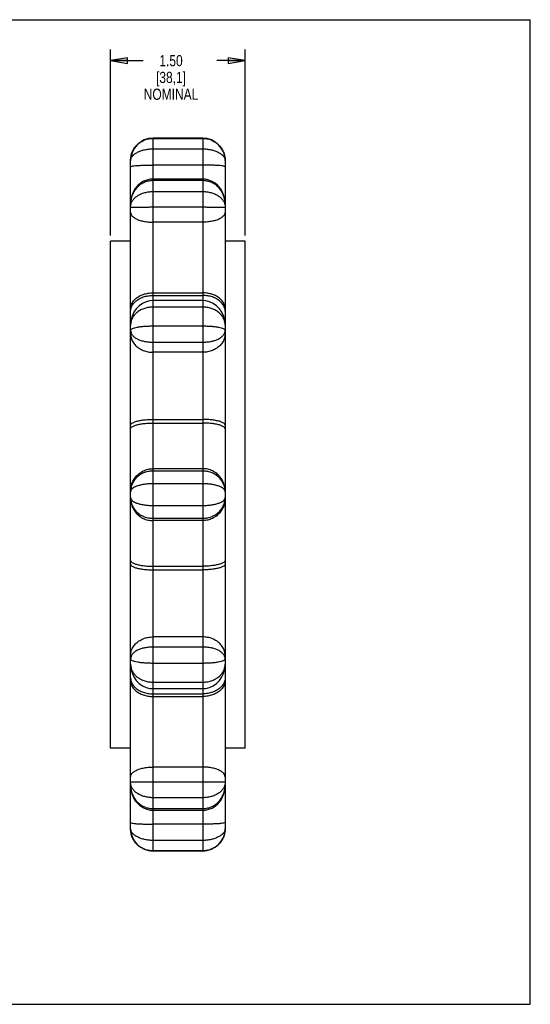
# Model space of a CAD drawing. Header units: inches. Extents: x 0 to 17, y 0 to 11.
# Tile 2 of 2: x 11.3 to 17, y 0 to 11. Entities that reach past the tile are written whole.
import ezdxf

# ---------------------------------------------------------------- set-up
doc = ezdxf.new("R2010")
doc.units = ezdxf.units.IN
doc.header["$LTSCALE"] = 0.935
doc.header["$MEASUREMENT"] = 0
doc.layers.get('0').update_dxf_attribs({"linetype": 'CONTINUOUS'})
doc.layers.add('ALL_FEATURES', color=7, linetype='CONTINUOUS')
doc.styles.get("Standard").update_dxf_attribs({"font": 'txt', "width": 0.8})
doc.dimstyles.new('DIMSTYLE_1', dxfattribs={"dimtxt": 0.125, "dimasz": 0.1875, "dimexe": 0.18, "dimexo": 0.0625, "dimgap": 0.09, "dimtad": 0, "dimtih": 1, "dimtoh": 1, "dimzin": 4, "dimdsep": 46, "dimtxsty": 'STANDARD', "dimblk": 'CLOSED', "dimblk1": 'CLOSED', "dimblk2": 'CLOSED', "dimcen": 0.09, "dimadec": 0, "dimazin": 0, "dimtp": 0.01, "dimtm": 0.01, "dimtfac": 1, "dimtofl": 0, "dimtmove": 0, "dimatfit": 3, "dimldrblk": 'CLOSED', "dimfxl": 1, "dimtolj": 1, "dimtzin": 4, "dimarcsym": 0})

# ---------------------------------------------------------------- blocks, each defined once
blk = doc.blocks.new('_CLOSED')
at = {"color": 0, "linetype": 'BYBLOCK'}
for p, q in [((0, 0), (-1, 0.167)), ((-1, 0.167), (-1, -0.167)), ((-1, -0.167), (0, 0)), ((-1, 0), (0, 0))]:
    blk.add_line(p, q, dxfattribs=at)
blk = doc.blocks.new('*D0')
at = {"color": 3, "linetype": 'CONTINUOUS'}
for p, q in [((12.316, 8.589), (12.316, 10.668)), ((13.816, 8.589), (13.816, 10.668)), ((12.316, 10.543), (12.678, 10.543)), ((13.816, 10.543), (13.503, 10.543))]:
    blk.add_line(p, q, dxfattribs=at)
at = {"color": 3, "linetype": 'CONTINUOUS', "xscale": 0.1875, "yscale": 0.1875, "zscale": 0.1875, "rotation": 180}
blk.add_blockref('_CLOSED', (12.316, 10.543), dxfattribs=at)
at = {"color": 3, "linetype": 'CONTINUOUS', "xscale": 0.1875, "yscale": 0.1875, "zscale": 0.1875}
blk.add_blockref('_CLOSED', (13.816, 10.543), dxfattribs=at)
at = {"color": 3, "linetype": 'CONTINUOUS', "insert": (12.99, 10.605), "char_height": 0.125, "width": 0.7, "attachment_point": 2, "line_spacing_factor": 0.9}
blk.add_mtext('1.50\\P[38,1]\\PNOMINAL', dxfattribs=at)

msp = doc.modelspace()

# ---------------------------------------------------------------- linework, layer by layer
at = {"color": 7, "linetype": 'CONTINUOUS'}
for p, q in [((0, 11), (17, 11)), ((17, 0), (17, 11)), ((12.789, 1.712), (12.789, 9.676)), ((13.344, 9.676), (12.789, 9.676)), ((12.789, 9.674), (13.344, 9.674)), ((13.344, 9.676), (13.344, 1.712)), ((12.789, 9.557), (13.344, 9.557)), ((12.539, 1.962), (12.539, 9.426)), ((13.344, 9.376), (12.789, 9.376)), ((13.594, 9.426), (13.594, 1.962)), ((13.344, 9.22), (12.789, 9.22)), ((13.344, 9.202), (12.789, 9.202)), ((12.789, 9.08), (13.344, 9.08)), ((12.789, 8.908), (13.344, 8.908)), ((13.344, 8.738), (12.789, 8.738)), ((12.789, 7.949), (13.344, 7.949)), ((12.789, 7.919), (13.344, 7.919)), ((13.344, 7.861), (12.789, 7.861)), ((13.344, 7.789), (12.789, 7.789)), ((12.789, 7.579), (13.344, 7.579)), ((12.789, 7.397), (13.344, 7.397)), ((13.344, 7.284), (12.789, 7.284)), ((12.789, 6.534), (13.344, 6.534)), ((12.789, 6.494), (13.344, 6.494)), ((13.344, 5.984), (12.789, 5.984)), ((13.344, 5.958), (12.789, 5.958)), ((13.344, 5.816), (12.789, 5.816)), ((12.789, 5.572), (13.344, 5.572)), ((12.789, 5.431), (13.344, 5.431)), ((13.344, 5.404), (12.789, 5.404)), ((12.789, 4.894), (13.344, 4.894)), ((12.789, 4.854), (13.344, 4.854)), ((13.344, 4.104), (12.789, 4.104)), ((13.344, 3.991), (12.789, 3.991)), ((13.344, 3.809), (12.789, 3.809)), ((12.789, 3.599), (13.344, 3.599)), ((12.789, 3.528), (13.344, 3.528)), ((12.789, 3.469), (13.344, 3.469)), ((12.789, 3.439), (13.344, 3.439)), ((13.344, 2.65), (12.789, 2.65)), ((13.344, 2.48), (12.789, 2.48)), ((13.344, 2.308), (12.789, 2.308)), ((12.789, 2.186), (13.344, 2.186)), ((12.789, 2.168), (13.344, 2.168)), ((13.344, 2.012), (12.789, 2.012)), ((13.344, 1.831), (12.789, 1.831)), ((13.344, 1.714), (12.789, 1.714)), ((13.344, 1.712), (12.789, 1.712)), ((0, 0), (17, 0))]:
    msp.add_line(p, q, dxfattribs=at)
for points in [[(12.789, 9.22), (12.759, 9.218), (12.721, 9.209), (12.684, 9.195), (12.65, 9.174), (12.619, 9.147), (12.591, 9.114), (12.569, 9.075), (12.552, 9.032), (12.542, 8.986), (12.539, 8.943)], [(13.594, 8.943), (13.591, 8.985), (13.581, 9.032), (13.564, 9.075), (13.542, 9.113), (13.514, 9.146), (13.483, 9.173), (13.449, 9.194), (13.412, 9.209), (13.374, 9.218), (13.344, 9.22)], [(12.789, 7.861), (12.754, 7.858), (12.712, 7.848), (12.672, 7.829), (12.635, 7.804), (12.602, 7.771), (12.575, 7.731), (12.555, 7.686), (12.542, 7.636), (12.539, 7.589)], [(13.594, 7.589), (13.59, 7.635), (13.578, 7.685), (13.558, 7.731), (13.531, 7.77), (13.498, 7.803), (13.461, 7.829), (13.421, 7.847), (13.379, 7.858), (13.344, 7.861)], [(12.539, 3.799), (12.542, 3.753), (12.555, 3.703), (12.575, 3.657), (12.602, 3.618), (12.634, 3.585), (12.671, 3.559), (12.711, 3.541), (12.754, 3.53), (12.789, 3.528)], [(13.344, 3.528), (13.378, 3.53), (13.42, 3.54), (13.461, 3.559), (13.498, 3.584), (13.53, 3.617), (13.557, 3.657), (13.578, 3.702), (13.59, 3.752), (13.594, 3.799)], [(12.539, 2.445), (12.542, 2.403), (12.552, 2.356), (12.568, 2.313), (12.591, 2.275), (12.618, 2.242), (12.649, 2.215), (12.684, 2.194), (12.72, 2.179), (12.758, 2.17), (12.789, 2.168)], [(13.344, 2.168), (13.374, 2.17), (13.412, 2.179), (13.448, 2.193), (13.482, 2.214), (13.514, 2.241), (13.541, 2.274), (13.564, 2.313), (13.581, 2.356), (13.591, 2.402), (13.594, 2.445)]]:
    msp.add_lwpolyline(points, dxfattribs=at)
for centre, radius, start, end in [((12.789, 9.426), 0.25, 90, 180), ((13.344, 9.426), 0.25, 360, 90), ((13.373, 5.727), 0.221, 0.0211, 1.8909), ((12.789, 1.962), 0.25, 180, 270), ((13.344, 1.962), 0.25, 270, 0)]:
    msp.add_arc(centre, radius, start, end, dxfattribs=at)
for points, knots in [([(12.539, 9.426), (12.539, 9.443), (12.542, 9.476), (12.557, 9.524), (12.581, 9.568), (12.614, 9.606), (12.652, 9.636), (12.695, 9.658), (12.741, 9.671), (12.773, 9.674), (12.789, 9.674)], [0, 0, 0, 0, 0.12886, 0.256943, 0.383964, 0.509523, 0.633942, 0.757227, 0.879177, 1, 1, 1, 1]), ([(13.344, 9.674), (13.359, 9.674), (13.391, 9.671), (13.437, 9.658), (13.48, 9.636), (13.519, 9.606), (13.551, 9.568), (13.575, 9.524), (13.59, 9.476), (13.594, 9.443), (13.594, 9.426)], [0, 0, 0, 0, 0.120823, 0.242773, 0.366058, 0.490477, 0.616036, 0.743057, 0.87114, 1, 1, 1, 1]), ([(12.539, 9.426), (12.539, 9.434), (12.543, 9.452), (12.559, 9.477), (12.583, 9.5), (12.616, 9.52), (12.654, 9.536), (12.696, 9.548), (12.742, 9.555), (12.773, 9.557), (12.789, 9.557)], [0, 0, 0, 0, 0.082731, 0.176817, 0.285901, 0.409747, 0.546513, 0.693034, 0.845378, 1, 1, 1, 1]), ([(13.344, 9.557), (13.359, 9.557), (13.391, 9.555), (13.436, 9.548), (13.479, 9.536), (13.517, 9.52), (13.549, 9.5), (13.574, 9.477), (13.59, 9.452), (13.594, 9.434), (13.594, 9.426)], [0, 0, 0, 0, 0.154601, 0.306923, 0.453424, 0.59017, 0.713999, 0.823068, 0.917141, 1, 1, 1, 1]), ([(12.539, 9.358), (12.539, 9.36), (12.55, 9.363), (12.566, 9.367), (12.597, 9.37), (12.635, 9.372), (12.682, 9.375), (12.734, 9.376), (12.77, 9.376), (12.789, 9.376)], [0, 0, 0, 0, 0.029579, 0.104524, 0.223525, 0.381056, 0.569393, 0.77919, 1, 1, 1, 1]), ([(13.594, 9.358), (13.594, 9.36), (13.582, 9.363), (13.566, 9.367), (13.536, 9.37), (13.497, 9.372), (13.45, 9.375), (13.398, 9.376), (13.362, 9.376), (13.344, 9.376)], [0, 0, 0, 0, 0.029579, 0.104524, 0.223525, 0.381056, 0.569393, 0.77919, 1, 1, 1, 1]), ([(12.789, 9.202), (12.773, 9.202), (12.741, 9.199), (12.695, 9.185), (12.652, 9.162), (12.613, 9.13), (12.581, 9.091), (12.557, 9.045), (12.542, 8.995), (12.539, 8.96), (12.539, 8.943)], [0, 0, 0, 0, 0.118314, 0.238104, 0.359913, 0.483784, 0.60984, 0.738337, 0.868683, 1, 1, 1, 1]), ([(13.594, 8.943), (13.594, 8.96), (13.59, 8.995), (13.575, 9.045), (13.551, 9.091), (13.519, 9.13), (13.481, 9.162), (13.437, 9.185), (13.391, 9.199), (13.359, 9.202), (13.344, 9.202)], [0, 0, 0, 0, 0.131521, 0.261837, 0.390303, 0.51633, 0.640172, 0.761952, 0.881714, 1, 1, 1, 1]), ([(12.539, 8.909), (12.539, 8.921), (12.542, 8.945), (12.558, 8.978), (12.583, 9.008), (12.615, 9.034), (12.653, 9.054), (12.696, 9.069), (12.742, 9.078), (12.773, 9.08), (12.789, 9.08)], [0, 0, 0, 0, 0.104757, 0.213294, 0.328554, 0.451427, 0.581878, 0.7184, 0.858549, 1, 1, 1, 1]), ([(13.344, 9.08), (13.359, 9.08), (13.391, 9.078), (13.436, 9.069), (13.479, 9.054), (13.518, 9.034), (13.55, 9.008), (13.574, 8.978), (13.59, 8.945), (13.594, 8.921), (13.594, 8.909)], [0, 0, 0, 0, 0.141451, 0.2816, 0.418122, 0.548573, 0.671446, 0.786706, 0.895243, 1, 1, 1, 1]), ([(12.539, 8.909), (12.539, 8.907), (12.549, 8.907), (12.561, 8.905), (12.586, 8.906), (12.617, 8.906), (12.655, 8.906), (12.697, 8.907), (12.742, 8.907), (12.773, 8.908), (12.789, 8.908)], [0, 0, 0, 0, 0.022238, 0.08241, 0.178636, 0.305843, 0.458351, 0.629581, 0.812329, 1, 1, 1, 1]), ([(12.539, 8.847), (12.539, 8.838), (12.544, 8.82), (12.564, 8.797), (12.595, 8.777), (12.634, 8.76), (12.681, 8.747), (12.734, 8.74), (12.77, 8.738), (12.789, 8.738)], [0, 0, 0, 0, 0.085687, 0.186735, 0.310746, 0.458474, 0.626605, 0.809462, 1, 1, 1, 1]), ([(13.344, 8.908), (13.359, 8.908), (13.39, 8.907), (13.436, 8.907), (13.478, 8.906), (13.516, 8.906), (13.546, 8.906), (13.572, 8.905), (13.584, 8.907), (13.594, 8.907), (13.594, 8.909)], [0, 0, 0, 0, 0.18767, 0.370416, 0.541644, 0.69415, 0.821356, 0.917582, 0.977753, 1, 1, 1, 1]), ([(13.594, 8.847), (13.594, 8.838), (13.588, 8.82), (13.568, 8.797), (13.538, 8.777), (13.498, 8.76), (13.451, 8.747), (13.399, 8.74), (13.362, 8.738), (13.344, 8.738)], [0, 0, 0, 0, 0.085688, 0.186735, 0.310746, 0.458474, 0.626605, 0.809462, 1, 1, 1, 1]), ([(12.539, 7.772), (12.539, 7.786), (12.543, 7.813), (12.562, 7.851), (12.593, 7.885), (12.633, 7.913), (12.681, 7.933), (12.733, 7.946), (12.77, 7.949), (12.789, 7.949)], [0, 0, 0, 0, 0.118215, 0.241937, 0.37501, 0.518893, 0.672831, 0.834379, 1, 1, 1, 1]), ([(13.594, 7.772), (13.594, 7.786), (13.589, 7.813), (13.57, 7.851), (13.539, 7.885), (13.499, 7.913), (13.452, 7.933), (13.399, 7.946), (13.362, 7.949), (13.344, 7.949)], [0, 0, 0, 0, 0.118215, 0.241937, 0.37501, 0.518893, 0.672831, 0.834379, 1, 1, 1, 1]), ([(12.542, 7.772), (12.543, 7.775), (12.548, 7.792), (12.562, 7.821), (12.593, 7.855), (12.633, 7.883), (12.681, 7.904), (12.733, 7.916), (12.77, 7.919), (12.789, 7.919)], [0, 0, 0, 0, 0.033609, 0.169203, 0.315043, 0.472732, 0.64144, 0.818488, 1, 1, 1, 1]), ([(13.59, 7.772), (13.589, 7.775), (13.585, 7.792), (13.57, 7.821), (13.539, 7.855), (13.499, 7.883), (13.452, 7.904), (13.399, 7.916), (13.362, 7.919), (13.344, 7.919)], [0, 0, 0, 0, 0.033609, 0.169203, 0.315043, 0.472732, 0.64144, 0.818488, 1, 1, 1, 1]), ([(12.789, 7.789), (12.773, 7.789), (12.742, 7.787), (12.696, 7.776), (12.653, 7.759), (12.614, 7.734), (12.582, 7.704), (12.558, 7.669), (12.542, 7.63), (12.539, 7.602), (12.539, 7.589)], [0, 0, 0, 0, 0.133035, 0.265702, 0.396686, 0.524468, 0.648266, 0.768283, 0.885034, 1, 1, 1, 1]), ([(13.594, 7.589), (13.594, 7.602), (13.59, 7.63), (13.575, 7.669), (13.55, 7.704), (13.518, 7.734), (13.48, 7.759), (13.437, 7.776), (13.391, 7.787), (13.359, 7.789), (13.344, 7.789)], [0, 0, 0, 0, 0.115147, 0.231875, 0.351867, 0.475639, 0.603395, 0.734352, 0.866993, 1, 1, 1, 1]), ([(12.539, 7.531), (12.539, 7.535), (12.545, 7.543), (12.561, 7.551), (12.585, 7.559), (12.617, 7.566), (12.654, 7.572), (12.697, 7.576), (12.742, 7.578), (12.773, 7.579), (12.789, 7.579)], [0, 0, 0, 0, 0.041882, 0.1093, 0.206914, 0.331889, 0.479722, 0.644629, 0.82007, 1, 1, 1, 1]), ([(12.539, 7.531), (12.539, 7.521), (12.542, 7.501), (12.558, 7.474), (12.583, 7.451), (12.616, 7.431), (12.654, 7.416), (12.696, 7.405), (12.742, 7.399), (12.773, 7.397), (12.789, 7.397)], [0, 0, 0, 0, 0.093596, 0.191865, 0.300521, 0.421619, 0.554995, 0.698301, 0.847861, 1, 1, 1, 1]), ([(12.539, 7.491), (12.539, 7.475), (12.543, 7.444), (12.562, 7.399), (12.592, 7.36), (12.632, 7.327), (12.68, 7.303), (12.733, 7.287), (12.77, 7.284), (12.789, 7.284)], [0, 0, 0, 0, 0.129458, 0.261746, 0.398985, 0.542158, 0.691029, 0.844316, 1, 1, 1, 1]), ([(13.344, 7.579), (13.359, 7.579), (13.39, 7.578), (13.436, 7.576), (13.478, 7.572), (13.516, 7.566), (13.547, 7.559), (13.571, 7.551), (13.587, 7.543), (13.594, 7.535), (13.594, 7.531)], [0, 0, 0, 0, 0.17993, 0.355371, 0.520278, 0.668111, 0.793086, 0.8907, 0.958118, 1, 1, 1, 1]), ([(13.344, 7.397), (13.359, 7.397), (13.391, 7.399), (13.436, 7.405), (13.479, 7.416), (13.517, 7.431), (13.549, 7.451), (13.574, 7.474), (13.59, 7.501), (13.594, 7.521), (13.594, 7.531)], [0, 0, 0, 0, 0.152113, 0.301648, 0.44493, 0.578282, 0.69936, 0.807998, 0.90625, 1, 1, 1, 1]), ([(13.594, 7.491), (13.594, 7.475), (13.589, 7.444), (13.57, 7.399), (13.54, 7.36), (13.5, 7.327), (13.452, 7.303), (13.399, 7.287), (13.362, 7.284), (13.344, 7.284)], [0, 0, 0, 0, 0.129458, 0.261746, 0.398985, 0.542158, 0.691029, 0.844316, 1, 1, 1, 1]), ([(12.539, 6.47), (12.539, 6.475), (12.546, 6.487), (12.566, 6.5), (12.596, 6.512), (12.635, 6.521), (12.682, 6.529), (12.734, 6.533), (12.77, 6.534), (12.789, 6.534)], [0, 0, 0, 0, 0.058477, 0.144119, 0.264072, 0.41634, 0.595176, 0.792753, 1, 1, 1, 1]), ([(12.539, 6.429), (12.539, 6.434), (12.546, 6.447), (12.566, 6.459), (12.596, 6.471), (12.635, 6.481), (12.682, 6.488), (12.734, 6.493), (12.77, 6.494), (12.789, 6.494)], [0, 0, 0, 0, 0.058477, 0.144119, 0.264072, 0.41634, 0.595176, 0.792753, 1, 1, 1, 1]), ([(13.594, 6.47), (13.594, 6.475), (13.587, 6.487), (13.567, 6.5), (13.537, 6.512), (13.497, 6.521), (13.451, 6.529), (13.399, 6.533), (13.362, 6.534), (13.344, 6.534)], [0, 0, 0, 0, 0.058477, 0.144119, 0.264072, 0.41634, 0.595176, 0.792753, 1, 1, 1, 1]), ([(13.594, 6.429), (13.594, 6.434), (13.587, 6.447), (13.567, 6.459), (13.537, 6.471), (13.497, 6.481), (13.451, 6.488), (13.399, 6.493), (13.362, 6.494), (13.344, 6.494)], [0, 0, 0, 0, 0.058477, 0.144119, 0.264072, 0.41634, 0.595176, 0.792753, 1, 1, 1, 1]), ([(12.539, 5.735), (12.539, 5.753), (12.543, 5.791), (12.562, 5.844), (12.592, 5.891), (12.632, 5.931), (12.679, 5.961), (12.733, 5.98), (12.77, 5.984), (12.789, 5.984)], [0, 0, 0, 0, 0.142674, 0.285384, 0.42816, 0.571017, 0.713955, 0.85696, 1, 1, 1, 1]), ([(12.789, 5.958), (12.773, 5.958), (12.741, 5.955), (12.695, 5.943), (12.652, 5.923), (12.614, 5.895), (12.582, 5.86), (12.557, 5.82), (12.542, 5.775), (12.539, 5.743), (12.539, 5.727)], [0, 0, 0, 0, 0.12504, 0.250503, 0.375961, 0.500819, 0.62506, 0.74938, 0.874091, 1, 1, 1, 1]), ([(13.594, 5.735), (13.594, 5.753), (13.59, 5.791), (13.571, 5.844), (13.541, 5.891), (13.501, 5.931), (13.453, 5.961), (13.4, 5.98), (13.362, 5.984), (13.344, 5.984)], [0, 0, 0, 0, 0.142674, 0.285384, 0.428159, 0.571017, 0.713955, 0.85696, 1, 1, 1, 1]), ([(13.594, 5.735), (13.593, 5.748), (13.59, 5.777), (13.575, 5.82), (13.551, 5.86), (13.519, 5.895), (13.48, 5.923), (13.437, 5.943), (13.391, 5.955), (13.359, 5.958), (13.344, 5.958)], [0, 0, 0, 0, 0.108663, 0.235834, 0.362607, 0.489299, 0.616621, 0.744554, 0.872493, 1, 1, 1, 1]), ([(12.789, 5.816), (12.773, 5.816), (12.742, 5.815), (12.697, 5.81), (12.654, 5.802), (12.616, 5.792), (12.584, 5.779), (12.56, 5.764), (12.545, 5.749), (12.54, 5.738), (12.54, 5.734)], [0, 0, 0, 0, 0.171941, 0.340162, 0.49953, 0.644552, 0.77074, 0.875316, 0.958114, 1, 1, 1, 1]), ([(13.593, 5.734), (13.592, 5.738), (13.588, 5.749), (13.573, 5.764), (13.548, 5.779), (13.516, 5.792), (13.478, 5.802), (13.436, 5.81), (13.39, 5.815), (13.359, 5.816), (13.344, 5.816)], [0, 0, 0, 0, 0.041882, 0.12468, 0.229257, 0.355445, 0.500468, 0.659836, 0.828058, 1, 1, 1, 1]), ([(12.539, 5.661), (12.539, 5.645), (12.542, 5.613), (12.557, 5.568), (12.582, 5.528), (12.614, 5.493), (12.652, 5.465), (12.695, 5.445), (12.741, 5.433), (12.773, 5.431), (12.789, 5.431)], [0, 0, 0, 0, 0.125709, 0.250448, 0.374797, 0.499066, 0.623953, 0.749439, 0.874932, 1, 1, 1, 1]), ([(12.539, 5.653), (12.539, 5.635), (12.543, 5.597), (12.562, 5.544), (12.592, 5.497), (12.632, 5.457), (12.679, 5.427), (12.733, 5.408), (12.77, 5.404), (12.789, 5.404)], [0, 0, 0, 0, 0.142674, 0.285384, 0.428159, 0.571017, 0.713955, 0.85696, 1, 1, 1, 1]), ([(12.54, 5.654), (12.54, 5.65), (12.545, 5.639), (12.56, 5.624), (12.584, 5.609), (12.616, 5.596), (12.654, 5.586), (12.697, 5.578), (12.742, 5.573), (12.773, 5.572), (12.789, 5.572)], [0, 0, 0, 0, 0.041886, 0.124684, 0.22926, 0.355448, 0.50047, 0.659838, 0.828059, 1, 1, 1, 1]), ([(13.344, 5.431), (13.359, 5.431), (13.391, 5.433), (13.437, 5.445), (13.48, 5.465), (13.519, 5.493), (13.551, 5.528), (13.575, 5.568), (13.59, 5.613), (13.594, 5.645), (13.594, 5.661)], [0, 0, 0, 0, 0.12504, 0.250503, 0.375961, 0.500819, 0.62506, 0.74938, 0.874091, 1, 1, 1, 1]), ([(13.344, 5.572), (13.359, 5.572), (13.39, 5.573), (13.436, 5.578), (13.478, 5.586), (13.516, 5.596), (13.548, 5.609), (13.573, 5.624), (13.588, 5.639), (13.592, 5.65), (13.593, 5.654)], [0, 0, 0, 0, 0.171941, 0.340162, 0.49953, 0.644552, 0.77074, 0.875316, 0.958114, 1, 1, 1, 1]), ([(13.594, 5.653), (13.594, 5.635), (13.59, 5.597), (13.571, 5.544), (13.541, 5.497), (13.501, 5.457), (13.453, 5.427), (13.4, 5.408), (13.362, 5.404), (13.344, 5.404)], [0, 0, 0, 0, 0.142674, 0.285384, 0.42816, 0.571017, 0.713955, 0.85696, 1, 1, 1, 1]), ([(12.539, 4.959), (12.539, 4.954), (12.546, 4.941), (12.566, 4.929), (12.596, 4.917), (12.635, 4.907), (12.682, 4.9), (12.734, 4.895), (12.77, 4.894), (12.789, 4.894)], [0, 0, 0, 0, 0.058477, 0.144119, 0.264072, 0.41634, 0.595176, 0.792753, 1, 1, 1, 1]), ([(13.594, 4.959), (13.594, 4.954), (13.587, 4.941), (13.567, 4.929), (13.537, 4.917), (13.497, 4.907), (13.451, 4.9), (13.399, 4.895), (13.362, 4.894), (13.344, 4.894)], [0, 0, 0, 0, 0.058477, 0.144119, 0.264072, 0.41634, 0.595176, 0.792753, 1, 1, 1, 1]), ([(12.539, 4.918), (12.539, 4.913), (12.546, 4.901), (12.566, 4.888), (12.596, 4.876), (12.635, 4.867), (12.682, 4.859), (12.734, 4.855), (12.77, 4.854), (12.789, 4.854)], [0, 0, 0, 0, 0.058477, 0.144119, 0.264072, 0.41634, 0.595176, 0.792753, 1, 1, 1, 1]), ([(13.594, 4.918), (13.594, 4.913), (13.587, 4.901), (13.567, 4.888), (13.537, 4.876), (13.497, 4.867), (13.451, 4.859), (13.399, 4.855), (13.362, 4.854), (13.344, 4.854)], [0, 0, 0, 0, 0.058477, 0.144119, 0.264072, 0.41634, 0.595176, 0.792753, 1, 1, 1, 1]), ([(12.539, 3.897), (12.539, 3.913), (12.543, 3.944), (12.562, 3.989), (12.592, 4.028), (12.632, 4.061), (12.68, 4.086), (12.733, 4.101), (12.77, 4.104), (12.789, 4.104)], [0, 0, 0, 0, 0.129458, 0.261746, 0.398985, 0.542158, 0.691029, 0.844316, 1, 1, 1, 1]), ([(13.594, 3.897), (13.594, 3.913), (13.589, 3.944), (13.57, 3.989), (13.54, 4.028), (13.5, 4.061), (13.452, 4.086), (13.399, 4.101), (13.362, 4.104), (13.344, 4.104)], [0, 0, 0, 0, 0.129458, 0.261746, 0.398985, 0.542158, 0.691029, 0.844316, 1, 1, 1, 1]), ([(12.789, 3.991), (12.773, 3.991), (12.742, 3.989), (12.696, 3.983), (12.654, 3.972), (12.616, 3.957), (12.583, 3.937), (12.558, 3.914), (12.542, 3.887), (12.539, 3.867), (12.539, 3.857)], [0, 0, 0, 0, 0.152113, 0.301648, 0.44493, 0.578282, 0.69936, 0.807998, 0.90625, 1, 1, 1, 1]), ([(13.594, 3.857), (13.594, 3.867), (13.59, 3.887), (13.574, 3.914), (13.549, 3.937), (13.517, 3.957), (13.479, 3.972), (13.436, 3.983), (13.391, 3.989), (13.359, 3.991), (13.344, 3.991)], [0, 0, 0, 0, 0.093596, 0.191865, 0.300521, 0.421619, 0.554995, 0.698301, 0.847861, 1, 1, 1, 1]), ([(12.789, 3.809), (12.773, 3.809), (12.742, 3.81), (12.697, 3.812), (12.654, 3.816), (12.617, 3.822), (12.585, 3.829), (12.561, 3.837), (12.545, 3.845), (12.539, 3.853), (12.539, 3.857)], [0, 0, 0, 0, 0.17993, 0.355371, 0.520278, 0.668111, 0.793086, 0.8907, 0.958118, 1, 1, 1, 1]), ([(13.594, 3.857), (13.594, 3.853), (13.587, 3.845), (13.571, 3.837), (13.547, 3.829), (13.516, 3.822), (13.478, 3.816), (13.436, 3.812), (13.39, 3.81), (13.359, 3.809), (13.344, 3.809)], [0, 0, 0, 0, 0.041941, 0.109355, 0.206963, 0.331931, 0.479754, 0.644651, 0.820081, 1, 1, 1, 1]), ([(12.539, 3.799), (12.539, 3.786), (12.542, 3.758), (12.558, 3.719), (12.582, 3.684), (12.614, 3.654), (12.653, 3.629), (12.696, 3.612), (12.742, 3.601), (12.773, 3.599), (12.789, 3.599)], [0, 0, 0, 0, 0.114966, 0.231717, 0.351734, 0.475532, 0.603314, 0.734298, 0.866965, 1, 1, 1, 1]), ([(13.344, 3.599), (13.359, 3.599), (13.391, 3.601), (13.437, 3.612), (13.48, 3.629), (13.518, 3.654), (13.55, 3.684), (13.575, 3.719), (13.59, 3.758), (13.594, 3.786), (13.594, 3.799)], [0, 0, 0, 0, 0.133035, 0.265702, 0.396686, 0.524468, 0.648266, 0.768283, 0.885034, 1, 1, 1, 1]), ([(12.539, 3.616), (12.539, 3.602), (12.543, 3.575), (12.562, 3.537), (12.593, 3.503), (12.633, 3.476), (12.681, 3.455), (12.733, 3.442), (12.77, 3.439), (12.789, 3.439)], [0, 0, 0, 0, 0.118215, 0.241937, 0.37501, 0.518893, 0.672831, 0.834379, 1, 1, 1, 1]), ([(12.542, 3.616), (12.543, 3.613), (12.548, 3.596), (12.562, 3.567), (12.593, 3.533), (12.633, 3.505), (12.681, 3.485), (12.733, 3.472), (12.77, 3.469), (12.789, 3.469)], [0, 0, 0, 0, 0.033609, 0.169203, 0.315043, 0.472732, 0.64144, 0.818488, 1, 1, 1, 1]), ([(13.594, 3.616), (13.594, 3.602), (13.589, 3.575), (13.57, 3.537), (13.539, 3.503), (13.499, 3.476), (13.452, 3.455), (13.399, 3.442), (13.362, 3.439), (13.344, 3.439)], [0, 0, 0, 0, 0.118215, 0.241937, 0.37501, 0.518893, 0.672831, 0.834379, 1, 1, 1, 1]), ([(13.59, 3.616), (13.589, 3.613), (13.585, 3.596), (13.57, 3.567), (13.539, 3.533), (13.499, 3.505), (13.452, 3.485), (13.399, 3.472), (13.362, 3.469), (13.344, 3.469)], [0, 0, 0, 0, 0.033609, 0.169203, 0.315043, 0.472732, 0.64144, 0.818488, 1, 1, 1, 1]), ([(12.539, 2.541), (12.539, 2.55), (12.544, 2.568), (12.564, 2.591), (12.595, 2.611), (12.634, 2.628), (12.681, 2.641), (12.734, 2.649), (12.77, 2.65), (12.789, 2.65)], [0, 0, 0, 0, 0.085688, 0.186735, 0.310746, 0.458474, 0.626605, 0.809462, 1, 1, 1, 1]), ([(13.594, 2.541), (13.594, 2.55), (13.588, 2.568), (13.568, 2.591), (13.538, 2.611), (13.498, 2.628), (13.451, 2.641), (13.399, 2.649), (13.362, 2.65), (13.344, 2.65)], [0, 0, 0, 0, 0.085687, 0.186735, 0.310746, 0.458474, 0.626605, 0.809462, 1, 1, 1, 1]), ([(12.789, 2.48), (12.773, 2.48), (12.742, 2.481), (12.697, 2.481), (12.655, 2.482), (12.617, 2.482), (12.586, 2.483), (12.561, 2.483), (12.549, 2.481), (12.539, 2.481), (12.539, 2.479)], [0, 0, 0, 0, 0.18767, 0.370416, 0.541644, 0.69415, 0.821356, 0.917582, 0.977753, 1, 1, 1, 1]), ([(12.789, 2.308), (12.773, 2.308), (12.742, 2.31), (12.696, 2.319), (12.653, 2.334), (12.615, 2.354), (12.583, 2.38), (12.558, 2.41), (12.542, 2.443), (12.539, 2.467), (12.539, 2.479)], [0, 0, 0, 0, 0.141451, 0.2816, 0.418122, 0.548573, 0.671446, 0.786706, 0.895243, 1, 1, 1, 1]), ([(12.539, 2.445), (12.539, 2.428), (12.542, 2.393), (12.557, 2.343), (12.581, 2.297), (12.613, 2.258), (12.652, 2.226), (12.695, 2.203), (12.741, 2.189), (12.773, 2.186), (12.789, 2.186)], [0, 0, 0, 0, 0.131316, 0.261662, 0.390159, 0.516215, 0.640087, 0.761896, 0.881686, 1, 1, 1, 1]), ([(13.594, 2.479), (13.594, 2.481), (13.584, 2.481), (13.572, 2.483), (13.546, 2.483), (13.516, 2.482), (13.478, 2.482), (13.436, 2.481), (13.39, 2.481), (13.359, 2.48), (13.344, 2.48)], [0, 0, 0, 0, 0.022238, 0.08241, 0.178636, 0.305843, 0.458351, 0.629581, 0.812329, 1, 1, 1, 1]), ([(13.594, 2.479), (13.594, 2.467), (13.59, 2.443), (13.574, 2.41), (13.55, 2.38), (13.518, 2.354), (13.479, 2.334), (13.436, 2.319), (13.391, 2.31), (13.359, 2.308), (13.344, 2.308)], [0, 0, 0, 0, 0.104925, 0.213442, 0.328681, 0.451531, 0.581957, 0.718453, 0.858576, 1, 1, 1, 1]), ([(13.344, 2.186), (13.359, 2.186), (13.391, 2.189), (13.437, 2.203), (13.481, 2.226), (13.519, 2.258), (13.551, 2.297), (13.575, 2.343), (13.59, 2.393), (13.594, 2.428), (13.594, 2.445)], [0, 0, 0, 0, 0.118314, 0.238104, 0.359913, 0.483784, 0.60984, 0.738337, 0.868683, 1, 1, 1, 1]), ([(12.539, 2.03), (12.539, 2.028), (12.55, 2.025), (12.566, 2.021), (12.597, 2.018), (12.635, 2.016), (12.682, 2.014), (12.734, 2.012), (12.77, 2.012), (12.789, 2.012)], [0, 0, 0, 0, 0.029579, 0.104524, 0.223525, 0.381056, 0.569393, 0.77919, 1, 1, 1, 1]), ([(13.594, 2.03), (13.594, 2.028), (13.582, 2.025), (13.566, 2.021), (13.536, 2.018), (13.497, 2.016), (13.45, 2.014), (13.398, 2.012), (13.362, 2.012), (13.344, 2.012)], [0, 0, 0, 0, 0.029579, 0.104524, 0.223525, 0.381056, 0.569393, 0.77919, 1, 1, 1, 1]), ([(12.789, 1.714), (12.773, 1.714), (12.741, 1.717), (12.695, 1.73), (12.652, 1.752), (12.614, 1.782), (12.581, 1.82), (12.557, 1.864), (12.542, 1.912), (12.539, 1.945), (12.539, 1.962)], [0, 0, 0, 0, 0.120823, 0.242773, 0.366058, 0.490477, 0.616036, 0.743057, 0.87114, 1, 1, 1, 1]), ([(12.789, 1.831), (12.773, 1.831), (12.742, 1.833), (12.696, 1.84), (12.654, 1.852), (12.616, 1.869), (12.583, 1.888), (12.559, 1.911), (12.543, 1.936), (12.539, 1.954), (12.539, 1.962)], [0, 0, 0, 0, 0.154601, 0.306923, 0.453424, 0.59017, 0.713999, 0.823068, 0.917141, 1, 1, 1, 1]), ([(13.594, 1.962), (13.594, 1.945), (13.59, 1.912), (13.575, 1.864), (13.551, 1.82), (13.519, 1.782), (13.48, 1.752), (13.437, 1.73), (13.391, 1.717), (13.359, 1.714), (13.344, 1.714)], [0, 0, 0, 0, 0.129063, 0.257116, 0.384107, 0.509637, 0.634028, 0.757284, 0.879206, 1, 1, 1, 1]), ([(13.594, 1.962), (13.594, 1.954), (13.59, 1.936), (13.574, 1.911), (13.549, 1.888), (13.517, 1.869), (13.479, 1.852), (13.436, 1.84), (13.391, 1.833), (13.359, 1.831), (13.344, 1.831)], [0, 0, 0, 0, 0.082731, 0.176817, 0.285901, 0.409747, 0.546513, 0.693034, 0.845378, 1, 1, 1, 1])]:
    msp.add_open_spline(points, degree=3, knots=knots, dxfattribs=at)
for points in [[(12.539, 7.743), (12.539, 7.752), (12.54, 7.762), (12.542, 7.772)], [(13.594, 7.743), (13.594, 7.752), (13.593, 7.762), (13.59, 7.772)], [(12.54, 5.734), (12.539, 5.732), (12.539, 5.73), (12.539, 5.727)], [(13.594, 5.727), (13.594, 5.73), (13.593, 5.732), (13.593, 5.734)], [(12.539, 5.661), (12.539, 5.658), (12.539, 5.656), (12.54, 5.654)], [(13.593, 5.654), (13.593, 5.656), (13.594, 5.658), (13.594, 5.661)], [(12.539, 3.646), (12.539, 3.636), (12.54, 3.626), (12.542, 3.616)], [(13.594, 3.646), (13.594, 3.636), (13.593, 3.626), (13.59, 3.616)]]:
    msp.add_open_spline(points, degree=3, dxfattribs=at)
at = {"layer": 'ALL_FEATURES', "color": 7, "linetype": 'CONTINUOUS'}
for p, q in [((12.316, 2.862), (12.316, 8.526)), ((12.539, 8.526), (12.316, 8.526)), ((13.816, 8.526), (13.594, 8.526)), ((13.816, 2.862), (13.816, 8.526)), ((12.539, 2.862), (12.316, 2.862)), ((13.816, 2.862), (13.594, 2.862))]:
    msp.add_line(p, q, dxfattribs=at)

# ---------------------------------------------------------------- dimensions: what is measured, and where the dimension line sits
at = {"color": 3, "linetype": 'CONTINUOUS'}
dim = msp.add_linear_dim(base=(13.816, 10.543), p1=(12.316, 8.589), p2=(13.816, 8.589), text='<>\\PNOMINAL', dimstyle='DIMSTYLE_1', dxfattribs=at)
dim.commit()
dim.dimension.update_dxf_attribs({"geometry": '*D0', "text_midpoint": (12.865, 10.355), "dimtype": 160})

doc.saveas('drawing.dxf')
